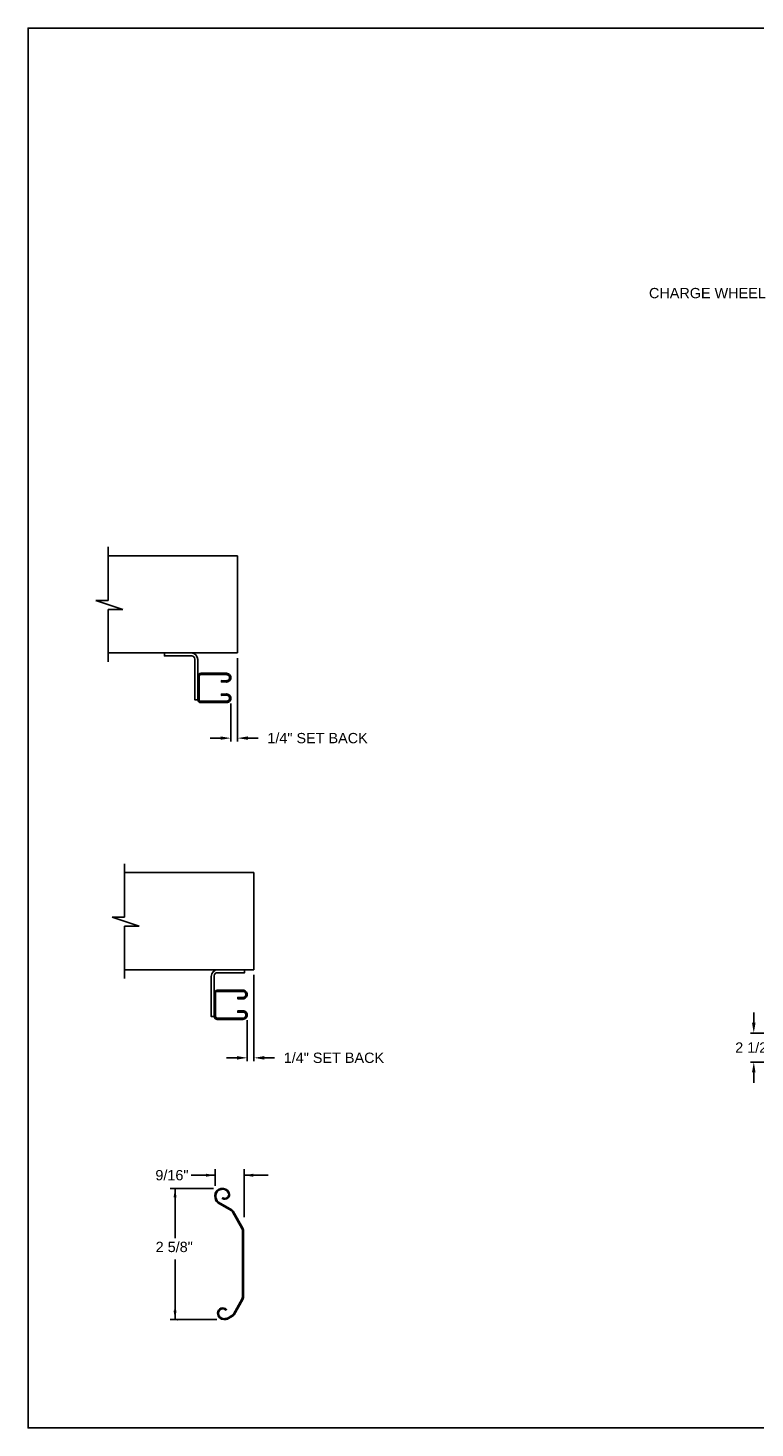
# Model space of a CAD drawing. Header units: inches. Extents: x 169.6 to 213.7, y 214.8 to 267.4.
# Tile 32 of 43: x 194.3 to 200.9, y 234.4 to 247.2. Entities that reach past the tile are written whole.
import ezdxf
from ezdxf import colors
from ezdxf.entities.mleader import LeaderData, LeaderLine
from ezdxf.math import Vec2, Vec3

# ---------------------------------------------------------------- set-up
doc = ezdxf.new("R2010")
doc.units = ezdxf.units.IN
doc.header["$LTSCALE"] = 0.25
doc.header["$MEASUREMENT"] = 0
doc.layers.add('ANNOTATIONS', color=1, linetype='Continuous')
doc.layers.add('DETAILS', color=4, linetype='Continuous')
doc.styles.add('ARIAL', font='arial.ttf', dxfattribs={"height": 0.09375})
doc.dimstyles.new('STANDARD$0', dxfattribs={"dimtxt": 0.09375, "dimasz": 0.09375, "dimexe": 0.03125, "dimexo": 0.046875, "dimgap": 0.09, "dimtad": 0, "dimtih": 1, "dimtoh": 1, "dimdec": 4, "dimzin": 0, "dimdsep": 46, "dimtxsty": 'ARIAL', "dimcen": 0.09, "dimadec": 0, "dimazin": 0, "dimtfac": 1, "dimtdec": 4, "dimtofl": 0, "dimtmove": 0, "dimatfit": 1, "dimfxl": 1, "dimtolj": 1, "dimtzin": 0, "dimarcsym": 0})

# ---------------------------------------------------------------- blocks, each defined once
blk = doc.blocks.new('*D34')
at = {"layer": 'ANNOTATIONS', "color": 0, "lineweight": -2, "transparency": 16777216}
for p, q in [((200.852, 238.133), (200.852, 238.226)), ((201.114, 238.039), (200.821, 238.039)), ((201.606, 237.775), (200.821, 237.775)), ((200.852, 237.682), (200.852, 237.588))]:
    blk.add_line(p, q, dxfattribs=at)
at = {"layer": 'ANNOTATIONS', "color": 0, "transparency": 16777216}
for points in [[(200.836, 238.133), (200.868, 238.133), (200.852, 238.039)], [(200.836, 237.682), (200.868, 237.682), (200.852, 237.775)]]:
    blk.add_solid(points, dxfattribs=at)
at = {"layer": 'defpoints', "color": 0, "transparency": 16777216}
for p in [(201.16, 238.039), (200.852, 237.775), (201.653, 237.775)]:
    blk.add_point(p, dxfattribs=at)
at = {"layer": 'ANNOTATIONS', "color": 0, "transparency": 16777216, "insert": (200.852, 237.907), "char_height": 0.0938, "attachment_point": 5, "style": 'ARIAL'}
blk.add_mtext('\\A1;2 1/2"', dxfattribs=at)
blk = doc.blocks.new('*D37')
at = {"layer": 'ANNOTATIONS', "color": 0, "lineweight": -2, "transparency": 16777216}
for p, q in [((196.307, 238.568), (196.307, 237.783)), ((196.246, 238.156), (196.246, 237.783)), ((196.152, 237.814), (196.058, 237.814)), ((196.401, 237.814), (196.495, 237.814))]:
    blk.add_line(p, q, dxfattribs=at)
at = {"layer": 'ANNOTATIONS', "color": 0, "transparency": 16777216}
for points in [[(196.152, 237.83), (196.152, 237.798), (196.246, 237.814)], [(196.401, 237.83), (196.401, 237.798), (196.307, 237.814)]]:
    blk.add_solid(points, dxfattribs=at)
at = {"layer": 'defpoints', "color": 0, "transparency": 16777216}
for p in [(196.307, 238.615), (196.246, 238.203), (196.246, 237.814)]:
    blk.add_point(p, dxfattribs=at)
at = {"layer": 'ANNOTATIONS', "color": 0, "transparency": 16777216, "insert": (197.034, 237.814), "char_height": 0.09375, "attachment_point": 5, "style": 'ARIAL'}
blk.add_mtext('\\A1;1/4" SET BACK', dxfattribs=at)
blk = doc.blocks.new('*D38')
at = {"layer": 'ANNOTATIONS', "color": 0, "lineweight": -2, "transparency": 16777216}
for p, q in [((196.158, 241.45), (196.158, 240.691)), ((196.097, 241.038), (196.097, 240.691)), ((196.003, 240.722), (195.91, 240.722)), ((196.252, 240.722), (196.346, 240.722))]:
    blk.add_line(p, q, dxfattribs=at)
at = {"layer": 'ANNOTATIONS', "color": 0, "transparency": 16777216}
for points in [[(196.003, 240.738), (196.003, 240.707), (196.097, 240.722)], [(196.252, 240.738), (196.252, 240.707), (196.158, 240.722)]]:
    blk.add_solid(points, dxfattribs=at)
at = {"layer": 'defpoints', "color": 0, "transparency": 16777216}
for p in [(196.158, 241.497), (196.097, 241.085), (196.097, 240.722)]:
    blk.add_point(p, dxfattribs=at)
at = {"layer": 'ANNOTATIONS', "color": 0, "transparency": 16777216, "insert": (196.885, 240.722), "char_height": 0.09375, "attachment_point": 5, "style": 'ARIAL'}
blk.add_mtext('\\A1;1/4" SET BACK', dxfattribs=at)

msp = doc.modelspace()

# ---------------------------------------------------------------- linework, layer by layer
at = {"layer": 'ANNOTATIONS'}
for p, q in [((195.95322, 236.74613), (195.73495, 236.74613)), ((195.95322, 236.65096), (195.95322, 236.8007)), ((196.21791, 236.36512), (196.21791, 236.8007)), ((196.21791, 236.74613), (196.43618, 236.74613)), ((195.93746, 236.62692), (195.54458, 236.62692)), ((195.58937, 236.62692), (195.58937, 236.17359)), ((195.58937, 235.43268), (195.58937, 235.97875)), ((195.9702, 235.43268), (195.54458, 235.43268))]:
    msp.add_line(p, q, dxfattribs=at)
for p in [(195.58937, 235.5194), (195.61006, 235.43268)]:
    msp.add_point(p, dxfattribs=at)
for points in [[(195.87136, 236.73249), (195.87136, 236.75978), (195.95322, 236.74613)], [(196.29977, 236.75978), (196.29977, 236.73249), (196.21791, 236.74613)], [(195.60301, 236.54506), (195.57572, 236.54506), (195.58937, 236.62692)], [(195.60301, 235.51454), (195.57572, 235.51454), (195.58937, 235.43268)]]:
    msp.add_solid(points, dxfattribs=at)
at = {"layer": 'defpoints'}
msp.add_lwpolyline([(213.72204, 234.44685), (194.25216, 234.44685), (194.25216, 247.18196), (213.72204, 247.18196)], close=True, dxfattribs=at)
at = {"layer": 'DETAILS', "linetype": 'Continuous'}
for p, q in [((194.97958, 241.97426), (194.97958, 242.46132)), ((195.11325, 241.89385), (194.86967, 241.97426)), ((194.86967, 241.97426), (194.97958, 241.97426)), ((194.97958, 241.41653), (194.97958, 241.89385)), ((194.97958, 241.89385), (195.11325, 241.89385)), ((195.1284, 239.09254), (195.1284, 239.57959)), ((195.26207, 239.01212), (195.01849, 239.09254)), ((195.01849, 239.09254), (195.1284, 239.09254)), ((195.1284, 238.53481), (195.1284, 239.01212)), ((195.1284, 239.01212), (195.26207, 239.01212))]:
    msp.add_line(p, q, dxfattribs=at)
at = {"layer": 'DETAILS'}
for p, q in [((194.97958, 242.38095), (196.15831, 242.38095)), ((196.15831, 241.4969), (196.15831, 242.38095)), ((194.97958, 241.4969), (196.15831, 241.4969)), ((195.1284, 239.49922), (196.30713, 239.49922)), ((196.30713, 238.61517), (196.30713, 239.49922)), ((195.1284, 238.61517), (196.30713, 238.61517))]:
    msp.add_line(p, q, dxfattribs=at)
at = {"layer": 'DETAILS', "linetype": 'Continuous'}
for points in [[(195.7961, 241.4367), (195.7961, 241.07195), (195.76874, 241.07195), (195.76874, 241.44202, 0.39964715), (195.74122, 241.47011), (195.49235, 241.47011), (195.49235, 241.4969), (195.7359, 241.4969, -0.41421356)], [(195.91755, 238.55497), (195.91755, 238.19022), (195.94492, 238.19022), (195.94492, 238.56029, -0.39964715), (195.97244, 238.58838), (196.2213, 238.58838), (196.2213, 238.61517), (195.97775, 238.61517, 0.41421356)], [(196.07515, 236.58352, -0.71328938), (196.02321, 236.54101), (196.01876, 236.5338, 0.71868244), (196.08287, 236.58701, 0.80739118), (195.95125, 236.55863, 0.20132045), (195.97838, 236.49396), (196.09823, 236.42477, -0.1316525), (196.11117, 236.41184), (196.19721, 236.2628, -0.1316525), (196.20195, 236.24513), (196.20195, 235.63562, -0.1316525), (196.19721, 235.61795), (196.11949, 235.48333, -0.1316525), (196.10655, 235.47039), (196.0709, 235.44981, -0.11769246), (196.03462, 235.44115, -0.41421356), (195.98464, 235.49113, -0.66840395), (196.05218, 235.51908), (196.05818, 235.52507, 0.66840395), (195.97617, 235.49113, 0.41421356), (196.03462, 235.43268, 0.11837417), (196.07494, 235.44236), (196.11275, 235.46419, 0.1316525), (196.12569, 235.47713), (196.20569, 235.61568, 0.1316525), (196.21042, 235.63335), (196.21042, 236.2474, 0.1316525), (196.20569, 236.26507), (196.11737, 236.41804, 0.1316525), (196.10443, 236.43097), (195.98358, 236.50075, -0.19799872), (195.95972, 236.55863, -0.80739118)]]:
    msp.add_lwpolyline(points, format="xyb", close=True, dxfattribs=at)
for points in [[(195.7961, 241.07268, 0.41421356), (195.82362, 241.04516), (196.05664, 241.04516, 1.01792855), (196.05664, 241.12468), (196.01115, 241.12309), (196.01115, 241.11096), (196.05664, 241.11255, -1.0258964), (196.05664, 241.05729), (195.82371, 241.05729, -0.41421356), (195.80823, 241.07277), (195.80823, 241.28416, -0.41421356), (195.82371, 241.29964), (196.05664, 241.29964, -1.03553031), (196.05612, 241.2444), (196.01115, 241.24597), (196.01115, 241.23384), (196.05664, 241.23225, 1.01792855), (196.05664, 241.31176), (195.82362, 241.31176, 0.41421356), (195.7961, 241.28424)], [(195.94492, 238.19096, 0.41421356), (195.97244, 238.16344), (196.20546, 238.16344, 1.01792855), (196.20546, 238.24295), (196.15997, 238.24136), (196.15997, 238.22923), (196.20546, 238.23082, -1.0258964), (196.20546, 238.17556), (195.97252, 238.17556, -0.41421356), (195.95704, 238.19104), (195.95704, 238.40243, -0.41421356), (195.97252, 238.41791), (196.20546, 238.41791, -1.03553031), (196.20494, 238.36267), (196.15997, 238.36424), (196.15997, 238.35211), (196.20546, 238.35052, 1.01792855), (196.20546, 238.43004), (195.97244, 238.43004, 0.41421356), (195.94492, 238.40252)]]:
    msp.add_lwpolyline(points, format="xyb", dxfattribs=at)

# ---------------------------------------------------------------- texts
at = {"layer": 'ANNOTATIONS', "style": 'ARIAL'}
msp.add_text('2 5/8"', height=0.09375, dxfattribs=at).set_placement((195.41301, 236.047))
at = {"layer": 'ANNOTATIONS', "insert": (195.56108, 236.74613), "char_height": 0.09375, "attachment_point": 5, "style": 'ARIAL'}
msp.add_mtext('9/16"', dxfattribs=at)

# ---------------------------------------------------------------- dimensions: what is measured, and where the dimension line sits
at = {"layer": 'ANNOTATIONS'}
for base, p1, p2, angle, text, picture, middle in [((196.09711, 240.72244), (196.15831, 241.4969), (196.09711, 241.08492), 180, '1/4" SET BACK', '*D38', (196.8849, 240.72244)), ((196.24593, 237.81392), (196.30713, 238.61517), (196.24593, 238.20319), 180, '1/4" SET BACK', '*D37', (197.03371, 237.81392)), ((200.85199, 237.77547), (201.16044, 238.03895), (201.65273, 237.77547), 90, '2 1/2"', '*D34', (200.85199, 237.90721))]:
    dim = msp.add_linear_dim(base=base, p1=p1, p2=p2, angle=angle, text=text, dimstyle='STANDARD$0', dxfattribs=at)
    dim.commit()
    dim.dimension.update_dxf_attribs({"geometry": picture, "text_midpoint": middle, "dimtype": 160})

# ---------------------------------------------------------------- leaders
ml = msp.add_multileader_mtext('Standard', dxfattribs=at)
ml.set_content('CHARGE WHEEL', color=256, style='ARIAL')
ml.set_leader_properties()
ml.build(insert=Vec2(0, 0))
ml.multileader.update_dxf_attribs({"dogleg_length": 0.36, "arrow_head_size": 0.09375})
ctx = ml.context
ctx.base_point, ctx.char_height, ctx.arrow_head_size, ctx.landing_gap_size, ctx.plane_origin = Vec3(199.82006, 244.76981), 0.09375, 0.09375, 0.09, Vec3(198.92625, 243.97071)
ctx.text_align_type = 2
notes = []
notes.append((ctx, [(1, (1, 1, 0), (201.14928, 244.76981), (-1, 0), 0.09796, [(0, [(201.51936, 244.19878)], 0, [])])]))
ctx.mtext.insert, ctx.mtext.alignment, ctx.mtext.flow_direction = Vec3(200.96132, 244.81748), 3, 5
for ctx, leaders in notes:
    for number, flags, end, landing, length, lines in leaders:
        leader = LeaderData()
        leader.index, (leader.has_last_leader_line, leader.has_dogleg_vector, leader.attachment_direction) = number, flags
        leader.last_leader_point, leader.dogleg_vector, leader.dogleg_length = Vec3(end), Vec3(landing), length
        for number, points, colour, breaks in lines:
            line = LeaderLine()
            line.index, line.vertices, line.color, line.breaks = number, Vec3.list(points), colors.encode_raw_color(colour), breaks
            leader.lines.append(line)
        ctx.leaders.append(leader)

doc.saveas('drawing.dxf')
